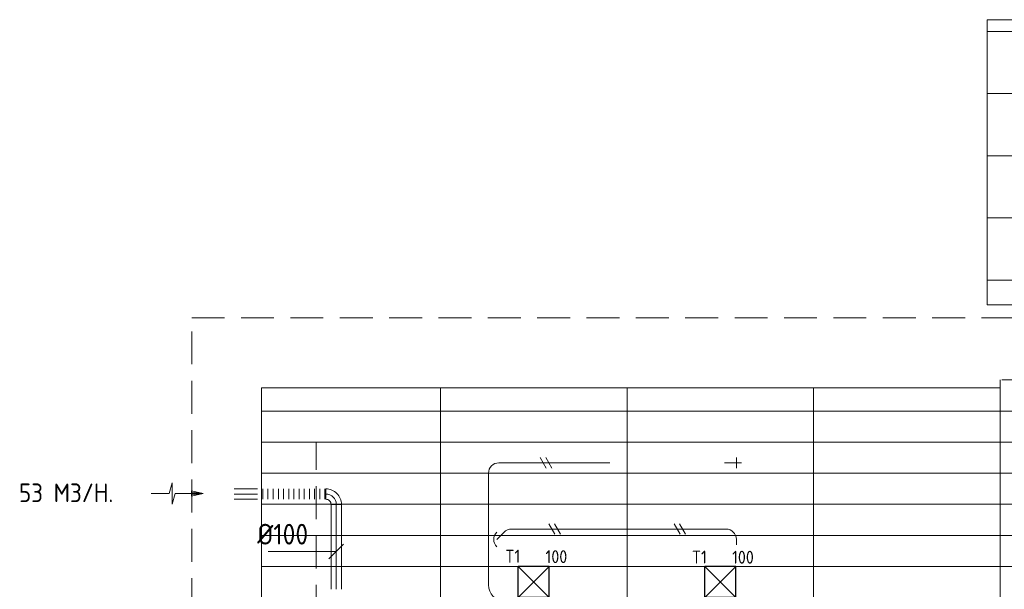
# Model space of a CAD drawing. Header units: millimetres. Extents: x -74969 to 28416, y 4400 to 50969.
# Tile 6 of 32: x -74969 to -65470, y 16682 to 22177. Entities that reach past the tile are written whole.
import ezdxf
from ezdxf.enums import TextEntityAlignment as Align

# ---------------------------------------------------------------- set-up
doc = ezdxf.new("R2010")
doc.units = ezdxf.units.MM
doc.header["$LTSCALE"] = 50
doc.linetypes.add('CENTER2', pattern=[28.575, 19.05, -3.175, 3.175, -3.175])
doc.linetypes.add('HIDDEN', pattern=[9.525, 6.35, -3.175])
for name, color, linetype in [('4plfd', 254, 'Continuous'), ('WL570---_TOEVOER', 200, 'Continuous'), ('WL570---_TOEVOER_RST', 3, 'Continuous'), ('WL570---_TOEVOER_RST_HL', 1, 'Continuous'), ('WM570---_TOEVOER_RST_PR', 1, 'Continuous')]:
    doc.layers.add(name, color=color, linetype=linetype)
for name, color, linetype, lineweight in [('WL570---_BESTAAND-HARTLIJN', 161, 'Continuous', 0), ('WL570---_BESTAAND-MAATVOERING', 161, 'Continuous', 0), ('WL570---_BESTAAND-RETOUR', 100, 'Continuous', 0), ('WL570---_BESTAAND-ROOSTER', 161, 'Continuous', 0), ('WL570---_BESTAAND-TOEVOER', 200, 'Continuous', 0), ('WL570---_DEMONTEREN', 10, 'Continuous', 0)]:
    doc.layers.add(name, color=color, linetype=linetype, lineweight=lineweight)
doc.layers.get('WL570---_DEMONTEREN').off()
doc.styles.add('BURO-025', font='ISO96.shx', dxfattribs={"height": 125})
doc.styles.add('MAATVOERING', font='ISO')

# ---------------------------------------------------------------- blocks, each defined once
blk = doc.blocks.new('FLLINE100')
blk.add_line((0, -50), (0, 50))
blk = doc.blocks.new('OEX1000065900')
at = {"rotation": 180}
for p in [(50, 0), (100, 0), (150, 0), (200, 0), (250, 0), (300, 0), (350, 0), (400, 0), (450, 0), (500, 0), (550, 0), (600, 0), (650, 0)]:
    blk.add_blockref('FLLINE100', p, dxfattribs=at)
blk = doc.blocks.new('OBO10000090H')
blk.add_lwpolyline([(50, -100, 0.414214), (-100, 50), (-100, -50, -0.414214), (-50, -100)], format="xyb", close=True)
at = {"invisible_edges": 15}
for points in [[(-91.3, -50.8), (-74, 47.7), (-100, 50), (-100, -50)], [(-82.9, -53), (-48.7, 41), (-74, 47.7), (-91.3, -50.8)], [(-75, -56.7), (-25, 29.9), (-48.7, 41), (-82.9, -53)], [(-67.9, -61.7), (-3.6, 14.9), (-25, 29.9), (-75, -56.7)], [(-61.7, -67.9), (14.9, -3.6), (-3.6, 14.9), (-67.9, -61.7)], [(-56.7, -75), (29.9, -25), (14.9, -3.6), (-61.7, -67.9)], [(-53, -82.9), (41, -48.7), (29.9, -25), (-56.7, -75)], [(-50.8, -91.3), (47.7, -74), (41, -48.7), (-53, -82.9)], [(-50, -100), (50, -100), (47.7, -74), (-50.8, -91.3)]]:
    blk.add_3dface(points, dxfattribs=at)
at = {"layer": 'WL570---_BESTAAND-HARTLIJN'}
blk.add_arc((-100, -100), 100, 0, 90, dxfattribs=at)
blk = doc.blocks.new('KARO')
for p, q in [((1, 0.5), (0, 0.5)), ((0, -0.5), (1, -0.5))]:
    blk.add_line(p, q)
at = {"invisible_edges": 15}
blk.add_3dface([(0, 0.5), (0, -0.5), (1, -0.5), (1, 0.5)], dxfattribs=at)
at = {"layer": 'WL570---_BESTAAND-HARTLIJN'}
blk.add_line((0, 0), (1, 0), dxfattribs=at)
blk = doc.blocks.new('MVLINE')
blk.add_line((35.4, -35.4), (-35.4, 35.4))
blk = doc.blocks.new('AFZPIJL')
for points in [[(0, -10), (0, -6.52), (-2.06, -5.97), (2.06, -5.97), (0, -5.41), (0, 0)], [(-0.26, -2.22), (0, 0)], [(0.26, -2.22), (0, 0)]]:
    blk.add_lwpolyline(points)
blk.add_lwpolyline([(0.52, -2.22), (-0.52, -2.22), (0, 0)], close=True)
blk = doc.blocks.new('OZA1600100045R')
blk.add_lwpolyline([(70.7, 0), (106.1, 35.4), (35.4, 106.1), (-70.7, 0)])
at = {"layer": 'WL570---_BESTAAND-HARTLIJN'}
blk.add_line((0, 0), (70.7, 70.7), dxfattribs=at)
at = {"layer": 'WL570---_BESTAAND-TOEVOER'}
blk.add_arc((0, 70.7), 100, 225, 315, dxfattribs=at)
blk = doc.blocks.new('OBO10000045L')
blk.add_lwpolyline([(50, 0, 0.198912), (6.1, 106.1), (-64.6, 35.4, -0.198912), (-50, 0)], format="xyb", close=True)
at = {"invisible_edges": 15}
for points in [[(-61.7, 32.1), (14.9, 96.4), (6.1, 106.1), (-64.6, 35.4)], [(-59, 28.7), (22.9, 86), (14.9, 96.4), (-61.7, 32.1)], [(-56.7, 25), (29.9, 75), (22.9, 86), (-59, 28.7)], [(-54.7, 21.1), (35.9, 63.4), (29.9, 75), (-56.7, 25)], [(-53, 17.1), (41, 51.3), (35.9, 63.4), (-54.7, 21.1)], [(-51.7, 12.9), (44.9, 38.8), (41, 51.3), (-53, 17.1)], [(-50.8, 8.7), (47.7, 26), (44.9, 38.8), (-51.7, 12.9)], [(-50.2, 4.4), (49.4, 13.1), (47.7, 26), (-50.8, 8.7)], [(-50, 0), (50, 0), (49.4, 13.1), (-50.2, 4.4)]]:
    blk.add_3dface(points, dxfattribs=at)
at = {"layer": 'WL570---_BESTAAND-HARTLIJN'}
blk.add_arc((-100, 0), 100, 0, 45, dxfattribs=at)
blk = doc.blocks.new('OSV16010001110G')
blk.add_lwpolyline([(0, -80), (112, -50), (112, 50), (0, 80)], close=True)
at = {"layer": 'WL570---_BESTAAND-HARTLIJN'}
blk.add_line((0, 0), (112, 0), dxfattribs=at)
blk = doc.blocks.new('OBO10000090ZE')
blk.add_lwpolyline([(-50, 0), (50, 0), (50, 100, 1), (-50, 100)], format="xyb", close=True)
at = {"layer": 'WL570---_BESTAAND-HARTLIJN'}
for points in [[(-50, 100), (50, 100)], [(0, 0), (0, 150)]]:
    blk.add_lwpolyline(points, dxfattribs=at)
blk = doc.blocks.new('OBO16000090H')
blk.add_lwpolyline([(80, -160, 0.414214), (-160, 80), (-160, -80, -0.414214), (-80, -160)], format="xyb", close=True)
at = {"invisible_edges": 15}
for points in [[(-146.1, -81.2), (-118.3, 76.4), (-160, 80), (-160, -80)], [(-132.6, -84.8), (-77.9, 65.5), (-118.3, 76.4), (-146.1, -81.2)], [(-120, -90.7), (-40, 47.8), (-77.9, 65.5), (-132.6, -84.8)], [(-108.6, -98.7), (-5.7, 23.9), (-40, 47.8), (-120, -90.7)], [(-98.7, -108.6), (23.9, -5.7), (-5.7, 23.9), (-108.6, -98.7)], [(-90.7, -120), (47.8, -40), (23.9, -5.7), (-98.7, -108.6)], [(-84.8, -132.6), (65.5, -77.9), (47.8, -40), (-90.7, -120)], [(-81.2, -146.1), (76.4, -118.3), (65.5, -77.9), (-84.8, -132.6)], [(-80, -160), (80, -160), (76.4, -118.3), (-81.2, -146.1)]]:
    blk.add_3dface(points, dxfattribs=at)
at = {"layer": 'WL570---_BESTAAND-HARTLIJN'}
blk.add_arc((-160, -160), 160, 0, 90, dxfattribs=at)
blk = doc.blocks.new('UISO')
for p, q in [((0, 0.18), (1, 0.757)), ((0, 0), (1, 0.577))]:
    blk.add_line(p, q)
at = {"layer": 'WL570---_BESTAAND-TOEVOER'}
for p, q in [((0, 0.36), (1, 0.937)), ((0, -0.18), (1, 0.397))]:
    blk.add_line(p, q, dxfattribs=at)
blk = doc.blocks.new('Groep-22')
at = {"color": 8, "linetype": 'Continuous', "lineweight": 13}
for p, q in [((-72801, 18402.4), (-51351, 18402.4)), ((-72801, 18102.4), (-51351, 18102.4)), ((-72801, 17802.4), (-51351, 17802.4)), ((-72801, 17502.4), (-51351, 17502.4)), ((-51351, 17202.4), (-72801, 17202.4)), ((-72801, 16902.4), (-51351, 16902.4))]:
    blk.add_line(p, q, dxfattribs=at)
blk = doc.blocks.new('Block plafond 6e verd zuid')
at = {"color": 8, "linetype": 'Continuous', "lineweight": 13}
for p, q in [((11561, 3437.6), (7000, 3437.6)), ((11561, 2837.6), (7000, 2837.6)), ((7000, 2762.6), (7000, 1562.6)), ((11561, 2237.6), (7000, 2237.6)), ((11561, 1637.6), (7000, 1637.6)), ((11561, 1037.6), (7000, 1037.6)), ((0, 0), (7125, 0)), ((0, 0), (0, -6468.9)), ((1725, 0), (1725, -6946)), ((3525, 0), (3525, -7630.1)), ((5325, 0), (5325, -8252.6)), ((7125, 75.1), (7125, -8815.4)), ((7140, 75.1), (17925, 75.1))]:
    blk.add_line(p, q, dxfattribs=at)
blk.add_lwpolyline([(7000, 3550.1), (11561, 3550.1), (11561, 800.1), (7000, 800.1)], close=True, dxfattribs=at)
at = {"layer": '4plfd', "linetype": 'Continuous', "lineweight": 13}
blk.add_open_spline([(11606, -1365), (11606, -3997.1), (11606, -6629.3), (10312.7, -7046.2), (9019.5, -7463.1), (8365.7, -7634), (7500.2, -7379.5), (7097.2, -7088.7), (6764.7, -6720.2), (6576.2, -6413.7), (6422.7, -5957.4), (6405.9, -5559.5), (6405.9, -6007.2), (6405.9, -6454.9), (6405.9, -6856.9), (6424.7, -7266.4), (6501.8, -7568.3), (6660.3, -7939.4), (6992.5, -8370.9), (7320.8, -8626.8), (7706.6, -8819.7), (8119.4, -8926.6), (8520.6, -8940.1), (8900.6, -8880.3), (9032, -8828.9), (11074.2, -8171.5), (13116.3, -7514.1), (13380.9, -5907.3), (13645.5, -4300.4), (13990.7, -4357.2), (14335.8, -4414.1), (14519.7, -3298.4), (14703.7, -2182.6), (14834, -1785.9), (14998.5, -1640.8), (15158.8, -1512.8), (15312.3, -1434.1), (15471.1, -1386.1), (15565, -1368.7), (15656, -1364.9), (13631, -1364.9), (11606, -1365)], degree=2, knots=[0, 0, 0, 1, 1, 2, 2, 3, 4, 5, 6, 7, 8, 8, 9, 9, 10, 11, 12, 13, 14, 15, 16, 17, 18, 19, 19, 20, 20, 21, 21, 22, 22, 23, 23, 24, 25, 26, 27, 28, 29, 29, 30, 30, 30], dxfattribs=at)
at = {"color": 8}
blk.add_blockref('Groep-22', (72801, -18627.4), dxfattribs=at)
blk = doc.blocks.new('*U217')
at = {"color": 0, "ltscale": 10}
for p, q in [((150, 150, -2500), (-150, 150, -2500)), ((-150, -150, -2500), (-150, 150, -2500)), ((150, -150, -2500), (-150, 150, -2500)), ((-150, -150, -2500), (150, 150, -2500)), ((150, -150, -2500), (150, 150, -2500)), ((150, -150, -2500), (-150, -150, -2500))]:
    blk.add_line(p, q, dxfattribs=at)
at = {"layer": 'WL570---_TOEVOER_RST_HL', "linetype": 'CENTER2'}
blk.add_circle((0, 0, -2500), 0.075, dxfattribs=at)
at = {"layer": 'WL570---_TOEVOER_RST', "color": 2, "style": 'BURO-025'}
for tag in ['MC', 'Q']:
    blk.add_attdef(tag, text='', height=125, dxfattribs=at).set_placement((0, 0), align=Align.MIDDLE)
at = {"layer": 'WM570---_TOEVOER_RST_PR', "color": 2, "style": 'BURO-025'}
blk.add_attdef('POSNR', text='', height=125, dxfattribs=at).set_placement((0, 0), align=Align.MIDDLE)

msp = doc.modelspace()

# ---------------------------------------------------------------- linework, layer by layer
at = {"layer": 'WL570---_BESTAAND-MAATVOERING', "color": 7, "linetype": 'HIDDEN'}
for p, q in [((-73310, 19302.4), (-60965.7, 19302.4)), ((-73310, 11709), (-73310, 19302.4)), ((-72110, 18102.4), (-60965.7, 18102.4)), ((-72110, 14502.4), (-72110, 18102.4))]:
    msp.add_line(p, q, dxfattribs=at)
at = {"layer": 'WL570---_BESTAAND-MAATVOERING'}
msp.add_lwpolyline([(-71915.4, 17047.3), (-71994.8, 17047.3), (-72572.2, 17047.3)], dxfattribs=at)
at = {"layer": 'WL570---_BESTAAND-ROOSTER'}
msp.add_line((-67910, 17201.8), (-68200, 17201.8), dxfattribs=at)

# ---------------------------------------------------------------- block references
at = {"layer": 'WL570---_BESTAAND-MAATVOERING', "xscale": 2, "yscale": 2, "zscale": 2, "rotation": 90.000000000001}
msp.add_blockref('MVLINE', (-71915.4, 17047.3), dxfattribs=at)
at = {"layer": 'WL570---_BESTAAND-RETOUR', "color": 2, "xscale": 50, "yscale": 50, "zscale": 50, "rotation": 270.000000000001}
msp.add_blockref('AFZPIJL', (-73200.5, 17607.6), dxfattribs=at)
at = {"layer": 'WL570---_BESTAAND-RETOUR', "xscale": 227.7008951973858, "yscale": 100, "zscale": 100}
msp.add_blockref('KARO', (-72901.7, 17601.2), dxfattribs=at)
at = {"layer": 'WL570---_BESTAAND-RETOUR'}
for name, p in [('OEX1000065900', (-72674, 17601.2)), ('OBO10000090H', (-71915.4, 17601.2))]:
    msp.add_blockref(name, p, dxfattribs=at)
at = {"layer": 'WL570---_BESTAAND-RETOUR', "xscale": 818.9038330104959, "yscale": 100, "zscale": 100, "rotation": 270.000000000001}
msp.add_blockref('KARO', (-71915.4, 17501.2), dxfattribs=at)
at = {"layer": 'WL570---_BESTAAND-TOEVOER'}
msp.add_blockref('Block plafond 6e verd zuid', (-72635, 18627.4), dxfattribs=at)
at = {"layer": 'WL570---_DEMONTEREN', "xscale": -1}
for name, p, rotation in [('OBO10000090H', (-70446.8, 17902.4), 359.999999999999), ('OBO10000090ZE', (-68155.1, 17902.4), 269.999999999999), ('OBO10000045L', (-70296.1, 17234.5), 315), ('OZA1600100045R', (-70366.8, 17163.8), 270)]:
    msp.add_blockref(name, p, dxfattribs=dict(at, rotation=rotation))
at = {"layer": 'WL570---_DEMONTEREN', "xscale": 1070.616622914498, "yscale": 100, "zscale": 100}
msp.add_blockref('KARO', (-70346.8, 17902.4), dxfattribs=at)
at = {"layer": 'WL570---_DEMONTEREN'}
for name, p, xscale, yscale, zscale, rotation in [('UISO', (-69854.7, 17852.4), 100, 100, 100, 90), ('KARO', (-68155.1, 17902.4), -16.03765465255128, 100, 100, 359.999999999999), ('KARO', (-70446.8, 17659.7), 142.1436057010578, 100, 100, 90), ('KARO', (-70446.8, 17547.9), 820.8710717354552, 160, 160, 270), ('KARO', (-68155.1, 17263.8), 2070.923767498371, 100, 100, 180), ('UISO', (-69845.7, 17313.8), 100, 100, 100, 270), ('UISO', (-68638.5, 17313.8), 100, 100, 100, 270), ('KARO', (-68055.1, 17163.8), 53.36259648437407, 100, 100, 270)]:
    msp.add_blockref(name, p, dxfattribs=dict(at, xscale=xscale, yscale=yscale, zscale=zscale, rotation=rotation))
for name, p, rotation in [('OSV16010001110G', (-70446.8, 17547), 90.00000000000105), ('OBO16000090H', (-70446.8, 16567), 180)]:
    msp.add_blockref(name, p, dxfattribs=dict(at, rotation=rotation))
msp.add_blockref('OBO10000090H', (-68055.1, 17263.8), dxfattribs=at)
at = {"layer": 'WL570---_TOEVOER'}
ref = msp.add_blockref('*U217', (-70010, 16752.4, 2500), dxfattribs=at)
ref.add_attrib('Q', '100', (-69896.6, 16934.5), dxfattribs={"layer": 'WL570---_TOEVOER_RST', "color": 2, "height": 125, "style": 'BURO-025'})
ref.add_attrib('MC', 'T1', (-70284.4, 16938.9), dxfattribs={"layer": 'WL570---_TOEVOER_RST', "color": 2, "height": 125, "style": 'BURO-025'})
ref = msp.add_blockref('*U217', (-68209.9, 16752.5, 2500), dxfattribs=at)
ref.add_attrib('Q', '100', (-68096.6, 16929.2), dxfattribs={"layer": 'WL570---_TOEVOER_RST', "color": 2, "height": 125, "style": 'BURO-025'})
ref.add_attrib('MC', 'T1', (-68484.4, 16930.5), dxfattribs={"layer": 'WL570---_TOEVOER_RST', "color": 2, "height": 125, "style": 'BURO-025'})

# ---------------------------------------------------------------- texts
at = {"layer": 'WL570---_BESTAAND-MAATVOERING', "style": 'MAATVOERING'}
msp.add_text('%%c100', height=200, dxfattribs=at).set_placement((-72186.3, 17114), align=Align.RIGHT)
at = {"layer": 'WL570---_BESTAAND-RETOUR', "color": 2, "style": 'MAATVOERING'}
msp.add_text('53 M3/H.', height=180, dxfattribs=at).set_placement((-74976.1, 17523.2))

doc.saveas('drawing.dxf')
